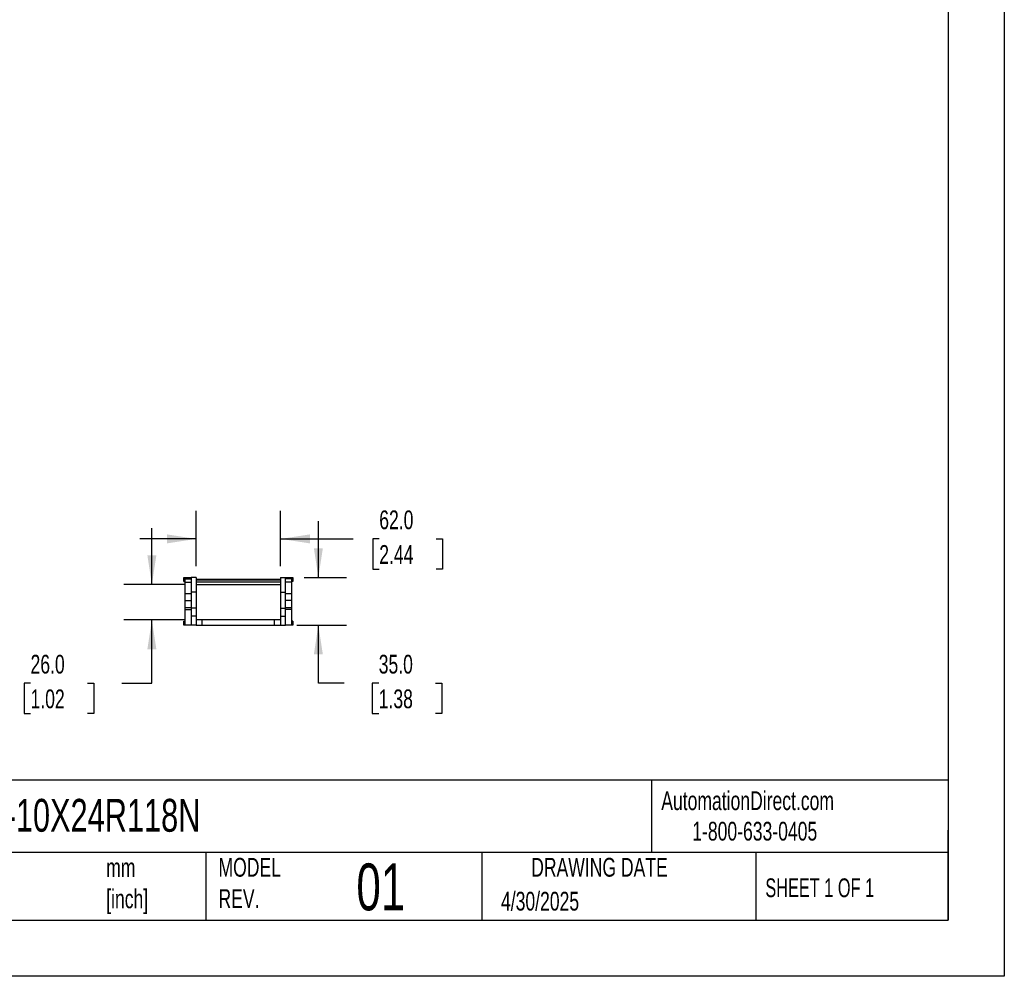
# Model space of a CAD drawing. Header units: millimetres. Extents: x 0 to 1816, y 0 to 1403.
# Tile 7 of 14: x 1094 to 1816, y 0 to 702. Entities that reach past the tile are written whole.
import ezdxf

# ---------------------------------------------------------------- set-up
doc = ezdxf.new("R2010")
doc.units = ezdxf.units.MM
doc.header["$LTSCALE"] = 6.5
doc.layers.add('DIMENSIONS', color=140, linetype='Continuous', lineweight=25)
doc.layers.add('TEXT', color=140, linetype='Continuous', lineweight=25)
doc.styles.add('SLDTEXTSTYLE0', font='TXT', dxfattribs={"width": 0.7})
doc.styles.add('SLDTEXTSTYLE1', font='TXT', dxfattribs={"width": 0.65})
doc.dimstyles.new('SLDDIMSTYLE3', dxfattribs={"dimtxt": 14.027051, "dimasz": 21.463, "dimexe": 0, "dimexo": 0.0625, "dimgap": 3.506763, "dimtad": 0, "dimtih": 1, "dimtoh": 1, "dimdec": 1, "dimrnd": 1e-09, "dimzin": 4, "dimdsep": 46, "dimtxsty": 'SLDTEXTSTYLE0', "dimsah": 1, "dimcen": 0.09, "dimadec": 0, "dimazin": 1, "dimtfac": 1, "dimtdec": 1, "dimtmove": 0, "dimatfit": 0, "dimfxl": 0, "dimfrac": 2, "dimtolj": 1, "dimtzin": 12, "dimarcsym": 0})

# ---------------------------------------------------------------- blocks, each defined once
blk = doc.blocks.new('_D_5')
at = {"layer": 'DIMENSIONS'}
for p, q in [((1223.36, 300.85), (1223.36, 341.49)), ((1285.36, 300.85), (1285.36, 341.49)), ((1223.36, 320.86), (1182.09, 320.86)), ((1285.36, 320.86), (1338.67, 320.86)), ((1357.68, 320.86), (1352.97, 320.86)), ((1352.97, 320.86), (1352.97, 298.56)), ((1399.36, 320.86), (1404.07, 320.86)), ((1404.07, 320.86), (1404.07, 298.56)), ((1352.97, 298.56), (1357.68, 298.56)), ((1404.07, 298.56), (1399.36, 298.56))]:
    blk.add_line(p, q, dxfattribs=at)
for points in [[(1223.36, 320.86), (1201.9, 324.16), (1201.9, 317.55)], [(1285.36, 320.86), (1306.82, 317.55), (1306.82, 324.16)]]:
    blk.add_solid(points, dxfattribs=at)
at = {"layer": 'DIMENSIONS', "char_height": 13.758, "attachment_point": 1, "style": 'SLDTEXTSTYLE0'}
for s, insert in [('62.0', (1357.68, 341.73)), ('2.44', (1357.68, 316.3))]:
    blk.add_mtext(s, dxfattribs=dict(at, insert=insert))
blk = doc.blocks.new('_D_6')
at = {"layer": 'DIMENSIONS'}
for p, q in [((1190.92, 287.39), (1190.92, 328.67)), ((1215.11, 287.39), (1170.28, 287.39)), ((1215.11, 261.39), (1170.28, 261.39)), ((1190.92, 214.97), (1190.92, 261.39)), ((1101.92, 214.97), (1097.21, 214.97)), ((1097.21, 214.97), (1097.21, 192.67)), ((1143.6, 214.97), (1148.31, 214.97)), ((1148.31, 214.97), (1148.31, 192.67)), ((1168.89, 214.97), (1190.92, 214.97)), ((1097.21, 192.67), (1101.92, 192.67)), ((1148.31, 192.67), (1143.6, 192.67))]:
    blk.add_line(p, q, dxfattribs=at)
for points in [[(1190.92, 287.39), (1194.22, 308.85), (1187.62, 308.85)], [(1190.92, 261.39), (1187.62, 239.93), (1194.22, 239.93)]]:
    blk.add_solid(points, dxfattribs=at)
at = {"layer": 'DIMENSIONS', "char_height": 13.758, "attachment_point": 1, "style": 'SLDTEXTSTYLE0'}
for s, insert in [('26.0', (1101.92, 235.84)), ('1.02', (1101.92, 210.41))]:
    blk.add_mtext(s, dxfattribs=dict(at, insert=insert))
blk = doc.blocks.new('_D_7')
at = {"layer": 'DIMENSIONS'}
for p, q in [((1313.03, 292.59), (1313.03, 333.87)), ((1302.62, 292.59), (1333.67, 292.59)), ((1297.12, 257.59), (1333.67, 257.59)), ((1313.03, 214.97), (1313.03, 257.59)), ((1332.01, 214.97), (1313.03, 214.97)), ((1357.29, 214.97), (1352.58, 214.97)), ((1352.58, 214.97), (1352.58, 192.67)), ((1398.98, 214.97), (1403.69, 214.97)), ((1403.69, 214.97), (1403.69, 192.67)), ((1352.58, 192.67), (1357.29, 192.67)), ((1403.69, 192.67), (1398.98, 192.67))]:
    blk.add_line(p, q, dxfattribs=at)
for points in [[(1313.03, 292.59), (1316.33, 314.05), (1309.73, 314.05)], [(1313.03, 257.59), (1309.73, 236.13), (1316.33, 236.13)]]:
    blk.add_solid(points, dxfattribs=at)
at = {"layer": 'DIMENSIONS', "char_height": 13.758, "attachment_point": 1, "style": 'SLDTEXTSTYLE0'}
for s, insert in [('35.0', (1357.29, 235.84)), ('1.38', (1357.29, 210.41))]:
    blk.add_mtext(s, dxfattribs=dict(at, insert=insert))

msp = doc.modelspace()

# ---------------------------------------------------------------- linework, layer by layer
at = {"color": 7, "linetype": 'Continuous'}
for p, q in [((1816.12, 1403.37), (1816.12, 0.02)), ((1816.12, 0.02), (0.02, 0.02))]:
    msp.add_line(p, q, dxfattribs=at)
for p, q in [((1214.36, 290.09), (1214.36, 292.59)), ((1214.36, 292.59), (1215.36, 292.59)), ((1214.36, 289.59), (1214.36, 290.09)), ((1214.36, 290.09), (1215.36, 290.09)), ((1214.36, 289.59), (1215.36, 289.59)), ((1215.36, 291.59), (1215.36, 292.59)), ((1215.36, 292.59), (1219.86, 292.59)), ((1215.36, 289.01), (1215.36, 291.59)), ((1215.36, 291.59), (1219.86, 291.59)), ((1215.36, 289.01), (1219.86, 289.01)), ((1215.36, 280.59), (1215.36, 289.01)), ((1223.36, 292.59), (1219.86, 292.59)), ((1219.86, 292.59), (1219.86, 281.75)), ((1223.36, 292.59), (1223.36, 281.75)), ((1223.36, 291.39), (1285.36, 291.39)), ((1223.36, 290.89), (1285.36, 290.89)), ((1223.36, 289.39), (1285.36, 289.39)), ((1285.36, 292.59), (1288.86, 292.59)), ((1285.36, 292.59), (1285.36, 281.75)), ((1288.86, 281.75), (1288.86, 292.59)), ((1288.86, 292.59), (1293.36, 292.59)), ((1293.36, 291.59), (1288.86, 291.59)), ((1293.36, 289.01), (1288.86, 289.01)), ((1293.36, 292.59), (1293.36, 291.59)), ((1293.36, 292.59), (1294.36, 292.59)), ((1293.36, 291.59), (1293.36, 289.01)), ((1294.36, 290.09), (1293.36, 290.09)), ((1294.36, 289.59), (1293.36, 289.59)), ((1293.36, 289.01), (1293.36, 280.59)), ((1294.36, 292.59), (1294.36, 290.09)), ((1294.36, 290.09), (1294.36, 289.59)), ((1223.36, 281.75), (1219.86, 281.75)), ((1219.86, 281.75), (1219.86, 270.03)), ((1223.36, 287.39), (1285.36, 287.39)), ((1223.36, 281.75), (1223.36, 270.03)), ((1285.36, 281.75), (1285.36, 270.03)), ((1285.36, 281.75), (1288.86, 281.75)), ((1288.86, 270.03), (1288.86, 281.75)), ((1219.86, 280.59), (1215.36, 280.59)), ((1215.36, 275.59), (1215.36, 280.59)), ((1215.36, 275.59), (1219.86, 275.59)), ((1215.36, 270.59), (1215.36, 275.59)), ((1293.36, 280.59), (1288.86, 280.59)), ((1293.36, 275.59), (1288.86, 275.59)), ((1293.36, 280.59), (1293.36, 275.59)), ((1293.36, 275.59), (1293.36, 270.59)), ((1215.36, 270.59), (1219.86, 270.59)), ((1215.36, 268.99), (1215.36, 270.59)), ((1215.36, 268.99), (1219.86, 268.99)), ((1215.36, 257.59), (1215.36, 268.99)), ((1223.36, 270.03), (1219.86, 270.03)), ((1219.86, 270.03), (1219.86, 264.09)), ((1223.36, 270.03), (1223.36, 264.09)), ((1285.36, 270.03), (1288.86, 270.03)), ((1285.36, 270.03), (1285.36, 264.09)), ((1288.86, 270.59), (1293.36, 270.59)), ((1288.86, 264.09), (1288.86, 270.03)), ((1293.36, 268.99), (1288.86, 268.99)), ((1293.36, 270.59), (1293.36, 268.99)), ((1293.36, 268.99), (1293.36, 257.59)), ((1214.36, 260.09), (1214.36, 260.59)), ((1214.36, 260.59), (1215.36, 260.59)), ((1214.36, 260.09), (1215.36, 260.09)), ((1214.36, 257.59), (1214.36, 260.09)), ((1223.36, 264.09), (1219.86, 264.09)), ((1219.86, 264.09), (1219.86, 257.59)), ((1223.36, 264.09), (1223.36, 257.59)), ((1227.86, 261.39), (1223.36, 261.39)), ((1227.86, 257.59), (1227.86, 261.39)), ((1280.86, 261.39), (1227.86, 261.39)), ((1280.86, 257.59), (1280.86, 261.39)), ((1285.36, 261.39), (1280.86, 261.39)), ((1285.36, 264.09), (1288.86, 264.09)), ((1285.36, 264.09), (1285.36, 257.59)), ((1288.86, 257.59), (1288.86, 264.09)), ((1294.36, 260.59), (1293.36, 260.59)), ((1294.36, 260.09), (1293.36, 260.09)), ((1294.36, 260.59), (1294.36, 260.09)), ((1294.36, 260.09), (1294.36, 257.59)), ((1215.36, 257.59), (1214.36, 257.59)), ((1219.86, 257.59), (1215.36, 257.59)), ((1223.36, 257.59), (1219.86, 257.59)), ((1223.36, 257.59), (1227.86, 257.59)), ((1227.86, 257.59), (1280.86, 257.59)), ((1280.86, 257.59), (1285.36, 257.59)), ((1285.36, 257.59), (1288.86, 257.59)), ((1293.36, 257.59), (1288.86, 257.59)), ((1294.36, 257.59), (1293.36, 257.59))]:
    msp.add_line(p, q)
at = {"layer": 'TEXT'}
for p, q in [((1774.82, 1362.08), (1774.82, 41.27)), ((1774.82, 143.82), (41.27, 143.82)), ((1557.24, 143.82), (1557.24, 90.8)), ((1774.82, 41.27), (1774.82, 107.31)), ((1774.82, 90.8), (41.27, 90.8)), ((1230.45, 90.8), (1230.45, 41.27)), ((1433.03, 90.8), (1433.03, 41.27)), ((1633.77, 90.8), (1633.77, 41.27)), ((41.27, 41.27), (1774.82, 41.27))]:
    msp.add_line(p, q, dxfattribs=at)

# ---------------------------------------------------------------- texts
at = {"color": 179, "linetype": 'Continuous', "lineweight": 18, "char_height": 13.7583, "attachment_point": 1, "style": 'SLDTEXTSTYLE0'}
for s, insert in [('AutomationDirect.com', (1564.52, 135.7)), ('1-800-633-0405', (1587.25, 113.34))]:
    msp.add_mtext(s, dxfattribs=dict(at, insert=insert))
at = {"layer": 'TEXT'}
for s, insert, char_height, attachment_point, style in [('CDC-10X24R118N', (1034.85, 130.15), 24.0771, 1, 'SLDTEXTSTYLE0'), ('MODEL ^JREV.', (1239.77, 86.87), 13.7583, 1, 'SLDTEXTSTYLE0'), ('DRAWING DATE', (1519.21, 86.87), 13.7583, 2, 'SLDTEXTSTYLE0'), ('UNLESS OTHERWISE ^JSPECIFIED UNITS ARE:', (928.65, 84.48), 13.7583, 1, 'SLDTEXTSTYLE0'), ('mm^J[inch]', (1157.41, 86.64), 13.758, 1, 'SLDTEXTSTYLE0'), ('01', (1340.94, 82.77), 34.396, 1, 'SLDTEXTSTYLE0'), ('SHEET 1 OF 1', (1640.87, 71.83), 13.7583, 1, 'SLDTEXTSTYLE1'), ('4/30/2025', (1446.98, 61.99), 13.758, 1, 'SLDTEXTSTYLE0')]:
    msp.add_mtext(s, dxfattribs=dict(at, insert=insert, char_height=char_height, attachment_point=attachment_point, style=style))

# ---------------------------------------------------------------- dimensions: what is measured, and where the dimension line sits
at = {"layer": 'DIMENSIONS'}
dim = msp.add_linear_dim(base=(1285.36, 320.86), p1=(1223.36, 292.59), p2=(1285.36, 292.59), dimstyle='SLDDIMSTYLE3', dxfattribs=at)
dim.commit()
dim.dimension.update_dxf_attribs({"geometry": '_D_5', "text_midpoint": (1378.52, 320.86), "dimtype": 160})
for base, p1, p2, picture, middle in [((1313.03, 292.59), (1288.86, 257.59), (1294.36, 292.59), '_D_7', (1313.03, 214.97)), ((1190.92, 261.39), (1223.36, 287.39), (1223.36, 261.39), '_D_6', (1190.92, 214.97))]:
    dim = msp.add_linear_dim(base=base, p1=p1, p2=p2, angle=90, dimstyle='SLDDIMSTYLE3', dxfattribs=at)
    dim.commit()
    dim.dimension.update_dxf_attribs({"geometry": picture, "text_midpoint": middle, "dimtype": 160})

doc.saveas('drawing.dxf')
